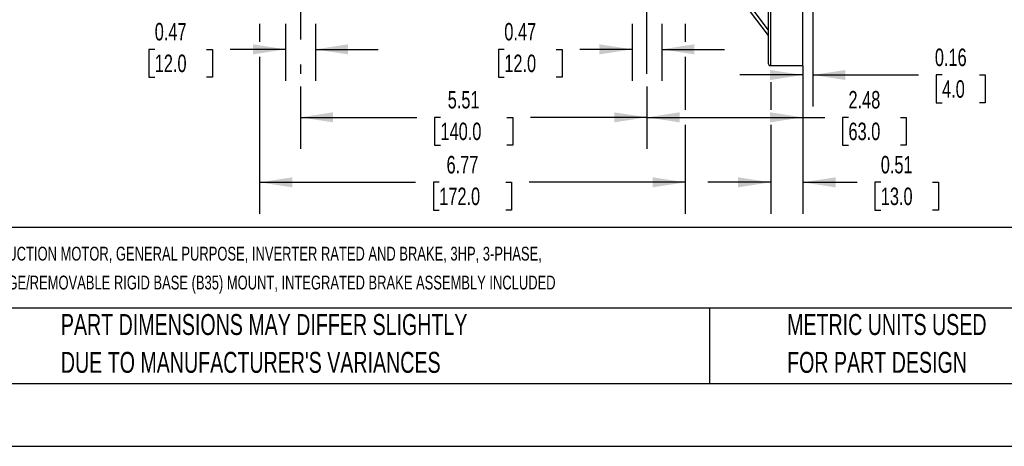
# Model space of a CAD drawing. Header units: inches. Extents: x 0 to 44, y 0 to 34.
# Tile 2 of 18: x 8 to 23.7, y 0 to 6.8. Entities that reach past the tile are written whole.
import ezdxf

# ---------------------------------------------------------------- set-up
doc = ezdxf.new("R2010")
doc.units = ezdxf.units.IN
doc.header["$LTSCALE"] = 4
doc.header["$MEASUREMENT"] = 0
doc.linetypes.add('CENTERX2', pattern=[0.8, 0.5, -0.1, 0.1, -0.1])
doc.layers.add('CENTER', color=40, linetype='CENTERX2')
doc.layers.add('DIMENSIONS', color=140, linetype='Continuous', lineweight=25)
doc.layers.add('TEXT', color=140, linetype='Continuous', lineweight=25)
doc.styles.add('SLDTEXTSTYLE0', font='TXT', dxfattribs={"width": 0.7})
doc.dimstyles.new('SLDDIMSTYLE0', dxfattribs={"dimtxt": 0.277778, "dimasz": 0.52, "dimexe": 0, "dimexo": 0.0625, "dimgap": 0.069444, "dimtad": 0, "dimtih": 1, "dimtoh": 1, "dimrnd": 1e-09, "dimdsep": 46, "dimtxsty": 'SLDTEXTSTYLE0', "dimsah": 1, "dimcen": 0.09, "dimadec": 0, "dimazin": 2, "dimtfac": 1, "dimtmove": 0, "dimatfit": 0, "dimfxl": 0, "dimfrac": 2, "dimtolj": 1, "dimtzin": 12, "dimarcsym": 0})
doc.dimstyles.new('SLDDIMSTYLE1', dxfattribs={"dimtxt": 0.277778, "dimasz": 0.52, "dimexe": 0, "dimexo": 0.0625, "dimgap": 0.069444, "dimtad": 0, "dimtih": 1, "dimtoh": 1, "dimrnd": 1e-09, "dimzin": 12, "dimdsep": 46, "dimtxsty": 'SLDTEXTSTYLE0', "dimsah": 1, "dimcen": 0.09, "dimadec": 0, "dimazin": 3, "dimtfac": 1, "dimtofl": 0, "dimtmove": 0, "dimatfit": 3, "dimfxl": 0, "dimfrac": 2, "dimtolj": 1, "dimtzin": 12, "dimarcsym": 0})

# ---------------------------------------------------------------- blocks, each defined once
blk = doc.blocks.new('SW_NOTE_0_1')
at = {"layer": 'TEXT', "color": 0, "linetype": 'CENTERX2', "lineweight": 18, "char_height": 0.22, "attachment_point": 1, "style": 'SLDTEXTSTYLE0'}
for s, insert in [('M.G.M. ELECTRIC MOTORS BAX IE3 PREMIUM EFFICIENCY AC INDUCTION MOTOR, GENERAL PURPOSE, INVERTER RATED AND BRAKE, 3HP, 3-PHASE,', (0, 0.284)), ('230/460 VAC, 1800RPM, TEFC, IEC 100 FRAME, ALUMINUM, D-FLANGE/REMOVABLE RIGID BASE (B35) MOUNT, INTEGRATED BRAKE ASSEMBLY INCLUDED', (0, -0.176))]:
    blk.add_mtext(s, dxfattribs=dict(at, insert=insert))
blk = doc.blocks.new('SW_NOTE_0_4')
at = {"layer": 'TEXT', "color": 0, "linetype": 'CENTERX2', "lineweight": 18, "char_height": 0.33333, "attachment_point": 1, "style": 'SLDTEXTSTYLE0'}
for s, insert in [('PART DIMENSIONS MAY DIFFER SLIGHTLY', (0, 0.43)), ("DUE TO MANUFACTURER'S VARIANCES", (0, -0.172))]:
    blk.add_mtext(s, dxfattribs=dict(at, insert=insert))
blk = doc.blocks.new('SW_NOTE_0_7')
at = {"layer": 'TEXT', "color": 0, "linetype": 'CENTERX2', "lineweight": 18, "char_height": 0.33333, "attachment_point": 1, "style": 'SLDTEXTSTYLE0'}
for s, insert in [('METRIC UNITS USED', (0, 0.43)), ('FOR PART DESIGN', (0, -0.172))]:
    blk.add_mtext(s, dxfattribs=dict(at, insert=insert))
blk = doc.blocks.new('_D')
at = {"layer": 'DIMENSIONS'}
for p, q in [((12.255, 6.725), (12.255, 5.817)), ((12.728, 6.725), (12.728, 5.817)), ((10.173, 6.317), (10.08, 6.317)), ((10.08, 6.317), (10.08, 5.875)), ((10.999, 6.317), (11.092, 6.317)), ((11.092, 6.317), (11.092, 5.875)), ((12.255, 6.317), (11.375, 6.317)), ((12.728, 6.317), (13.728, 6.317)), ((10.08, 5.875), (10.173, 5.875)), ((11.092, 5.875), (10.999, 5.875))]:
    blk.add_line(p, q, dxfattribs=at)
for points in [[(12.255, 6.317), (11.735, 6.397), (11.735, 6.237)], [(12.728, 6.317), (13.248, 6.237), (13.248, 6.397)]]:
    blk.add_solid(points, dxfattribs=at)
at = {"layer": 'DIMENSIONS', "char_height": 0.2778, "attachment_point": 1, "style": 'SLDTEXTSTYLE0'}
for s, insert in [('0.47', (10.173, 6.737)), ('12.0', (10.173, 6.233))]:
    blk.add_mtext(s, dxfattribs=dict(at, insert=insert))
blk = doc.blocks.new('_D_1')
at = {"layer": 'DIMENSIONS'}
for p, q in [((17.767, 6.725), (17.767, 5.817)), ((18.239, 6.725), (18.239, 5.817)), ((15.734, 6.317), (15.641, 6.317)), ((15.641, 6.317), (15.641, 5.875)), ((16.56, 6.317), (16.653, 6.317)), ((16.653, 6.317), (16.653, 5.875)), ((17.767, 6.317), (16.936, 6.317)), ((18.239, 6.317), (19.239, 6.317)), ((15.641, 5.875), (15.734, 5.875)), ((16.653, 5.875), (16.56, 5.875))]:
    blk.add_line(p, q, dxfattribs=at)
for points in [[(17.767, 6.317), (17.247, 6.397), (17.247, 6.237)], [(18.239, 6.317), (18.759, 6.237), (18.759, 6.397)]]:
    blk.add_solid(points, dxfattribs=at)
at = {"layer": 'DIMENSIONS', "char_height": 0.2778, "attachment_point": 1, "style": 'SLDTEXTSTYLE0'}
for s, insert in [('0.47', (15.734, 6.737)), ('12.0', (15.734, 6.233))]:
    blk.add_mtext(s, dxfattribs=dict(at, insert=insert))
blk = doc.blocks.new('_D_7')
at = {"layer": 'DIMENSIONS'}
for p, q in [((20.641, 7.237), (20.641, 5.409)), ((20.483, 6.055), (20.483, 5.409)), ((20.483, 5.909), (19.483, 5.909)), ((20.641, 5.909), (22.322, 5.909)), ((22.698, 5.909), (22.605, 5.909)), ((22.605, 5.909), (22.605, 5.467)), ((23.293, 5.909), (23.386, 5.909)), ((23.386, 5.909), (23.386, 5.467)), ((22.605, 5.467), (22.698, 5.467)), ((23.386, 5.467), (23.293, 5.467))]:
    blk.add_line(p, q, dxfattribs=at)
for points in [[(20.483, 5.909), (19.963, 5.989), (19.963, 5.829)], [(20.641, 5.909), (21.161, 5.829), (21.161, 5.989)]]:
    blk.add_solid(points, dxfattribs=at)
at = {"layer": 'DIMENSIONS', "char_height": 0.2778, "attachment_point": 1, "style": 'SLDTEXTSTYLE0'}
for s, insert in [('0.16', (22.583, 6.329)), ('4.0', (22.698, 5.825))]:
    blk.add_mtext(s, dxfattribs=dict(at, insert=insert))
blk = doc.blocks.new('_D_8')
at = {"layer": 'DIMENSIONS'}
for p, q in [((20.483, 5.859), (20.483, 3.701)), ((19.972, 5.794), (19.972, 5.355)), ((19.972, 5.115), (19.972, 3.701)), ((19.972, 4.201), (18.972, 4.201)), ((20.483, 4.201), (21.346, 4.201)), ((21.723, 4.201), (21.629, 4.201)), ((21.629, 4.201), (21.629, 3.759)), ((22.548, 4.201), (22.642, 4.201)), ((22.642, 4.201), (22.642, 3.759)), ((21.629, 3.759), (21.723, 3.759)), ((22.642, 3.759), (22.548, 3.759))]:
    blk.add_line(p, q, dxfattribs=at)
for points in [[(19.972, 4.201), (19.452, 4.281), (19.452, 4.121)], [(20.483, 4.201), (21.003, 4.121), (21.003, 4.281)]]:
    blk.add_solid(points, dxfattribs=at)
at = {"layer": 'DIMENSIONS', "char_height": 0.2778, "attachment_point": 1, "style": 'SLDTEXTSTYLE0'}
for s, insert in [('0.51', (21.723, 4.621)), ('13.0', (21.723, 4.117))]:
    blk.add_mtext(s, dxfattribs=dict(at, insert=insert))
blk = doc.blocks.new('_D_10')
at = {"layer": 'DIMENSIONS'}
for p, q in [((11.842, 6.725), (11.842, 6.437)), ((18.613, 6.725), (18.613, 6.437)), ((11.842, 6.197), (11.842, 3.701)), ((18.613, 6.197), (18.613, 5.355)), ((18.613, 5.115), (18.613, 3.701)), ((11.842, 4.201), (14.323, 4.201)), ((14.699, 4.201), (14.606, 4.201)), ((14.606, 4.201), (14.606, 3.759)), ((15.756, 4.201), (15.849, 4.201)), ((15.849, 4.201), (15.849, 3.759)), ((18.613, 4.201), (16.132, 4.201)), ((14.606, 3.759), (14.699, 3.759)), ((15.849, 3.759), (15.756, 3.759))]:
    blk.add_line(p, q, dxfattribs=at)
for points in [[(11.842, 4.201), (12.362, 4.121), (12.362, 4.281)], [(18.613, 4.201), (18.093, 4.281), (18.093, 4.121)]]:
    blk.add_solid(points, dxfattribs=at)
at = {"layer": 'DIMENSIONS', "char_height": 0.2778, "attachment_point": 1, "style": 'SLDTEXTSTYLE0'}
for s, insert in [('6.77', (14.815, 4.621)), ('172.0', (14.699, 4.117))]:
    blk.add_mtext(s, dxfattribs=dict(at, insert=insert))
blk = doc.blocks.new('_D_11')
at = {"layer": 'DIMENSIONS'}
for p, q in [((12.491, 5.725), (12.491, 4.735)), ((18.003, 5.725), (18.003, 4.735)), ((12.491, 5.235), (14.343, 5.235)), ((14.719, 5.234), (14.626, 5.234)), ((14.626, 5.234), (14.626, 4.792)), ((15.776, 5.234), (15.869, 5.234)), ((15.869, 5.234), (15.869, 4.792)), ((18.003, 5.235), (16.152, 5.235)), ((14.626, 4.792), (14.719, 4.792)), ((15.869, 4.792), (15.776, 4.792))]:
    blk.add_line(p, q, dxfattribs=at)
for points in [[(12.491, 5.235), (13.011, 5.155), (13.011, 5.315)], [(18.003, 5.235), (17.483, 5.315), (17.483, 5.155)]]:
    blk.add_solid(points, dxfattribs=at)
at = {"layer": 'DIMENSIONS', "char_height": 0.2778, "attachment_point": 1, "style": 'SLDTEXTSTYLE0'}
for s, insert in [('5.51', (14.834, 5.654)), ('140.0', (14.719, 5.151))]:
    blk.add_mtext(s, dxfattribs=dict(at, insert=insert))
blk = doc.blocks.new('_D_12')
at = {"layer": 'DIMENSIONS'}
for p, q in [((20.483, 5.859), (20.483, 4.735)), ((18.003, 5.725), (18.003, 4.735)), ((18.003, 5.235), (20.483, 5.235)), ((20.483, 5.235), (20.833, 5.235)), ((21.209, 5.234), (21.116, 5.234)), ((21.116, 5.234), (21.116, 4.792)), ((22.035, 5.234), (22.128, 5.234)), ((22.128, 5.234), (22.128, 4.792)), ((21.116, 4.792), (21.209, 4.792)), ((22.128, 4.792), (22.035, 4.792))]:
    blk.add_line(p, q, dxfattribs=at)
for points in [[(18.003, 5.235), (18.523, 5.155), (18.523, 5.315)], [(20.483, 5.235), (19.963, 5.315), (19.963, 5.155)]]:
    blk.add_solid(points, dxfattribs=at)
at = {"layer": 'DIMENSIONS', "char_height": 0.2778, "attachment_point": 1, "style": 'SLDTEXTSTYLE0'}
for s, insert in [('2.48', (21.209, 5.654)), ('63.0', (21.209, 5.151))]:
    blk.add_mtext(s, dxfattribs=dict(at, insert=insert))

msp = doc.modelspace()

# ---------------------------------------------------------------- linework, layer by layer
for p, q in [((19.932, 7.528), (19.932, 6.098)), ((19.972, 6.059), (19.972, 7.5)), ((20.483, 6.059), (20.483, 7.5)), ((19.972, 6.059), (20.483, 6.059))]:
    msp.add_line(p, q)
at = {"color": 7, "linetype": 'Continuous'}
msp.add_line((44, 0), (0, 0), dxfattribs=at)
at = {"flags": 128}
for points in [[(19.932, 6.625), (19.712, 6.919), (19.493, 7.212), (19.207, 7.593), (18.922, 7.974)], [(18.922, 7.884), (19.361, 7.297), (19.647, 6.916), (19.932, 6.535)]]:
    msp.add_lwpolyline(points, dxfattribs=at)
msp.add_arc((19.972, 6.098), 0.0394, 180, 270)
at = {"layer": 'CENTER'}
for p, q in [((12.491, 8.476), (12.491, 5.925)), ((18.003, 5.925), (18.003, 8.476))]:
    msp.add_line(p, q, dxfattribs=at)
at = {"layer": 'TEXT'}
for p, q in [((43, 3.484), (1, 3.484)), ((43, 2.2), (1, 2.2)), ((18.999, 2.2), (18.999, 1)), ((1, 1), (43, 1))]:
    msp.add_line(p, q, dxfattribs=at)

# ---------------------------------------------------------------- block references
at = {"layer": 'TEXT', "linetype": 'CENTERX2', "lineweight": 18}
for name, p in [('SW_NOTE_0_1', (1.215, 2.892)), ('SW_NOTE_0_4', (8.68, 1.675)), ('SW_NOTE_0_7', (20.233, 1.675))]:
    msp.add_blockref(name, p, dxfattribs=at)

# ---------------------------------------------------------------- dimensions: what is measured, and where the dimension line sits
at = {"layer": 'DIMENSIONS'}
for base, p1, p2, dimstyle, picture, middle in [((20.641, 5.909), (20.483, 6.255), (20.641, 7.437), 'SLDDIMSTYLE0', '_D_7', (22.995, 5.909)), ((12.728, 6.317), (12.255, 6.925), (12.728, 6.925), 'SLDDIMSTYLE0', '_D', (10.586, 6.317)), ((18.613, 4.201), (11.842, 6.925), (18.613, 6.925), 'SLDDIMSTYLE1', '_D_10', (15.228, 4.201)), ((17.767, 6.317), (18.239, 6.925), (17.767, 6.925), 'SLDDIMSTYLE0', '_D_1', (16.147, 6.317)), ((18.003, 5.235), (20.483, 6.059), (18.003, 5.925), 'SLDDIMSTYLE1', '_D_12', (21.622, 5.235)), ((20.483, 4.201), (19.972, 6.059), (20.483, 6.059), 'SLDDIMSTYLE0', '_D_8', (22.136, 4.201)), ((18.003, 5.235), (12.491, 5.925), (18.003, 5.925), 'SLDDIMSTYLE1', '_D_11', (15.247, 5.235))]:
    dim = msp.add_linear_dim(base=base, p1=p1, p2=p2, dimstyle=dimstyle, dxfattribs=at)
    dim.commit()
    dim.dimension.update_dxf_attribs({"geometry": picture, "text_midpoint": middle, "dimtype": 160})

doc.saveas('drawing.dxf')
